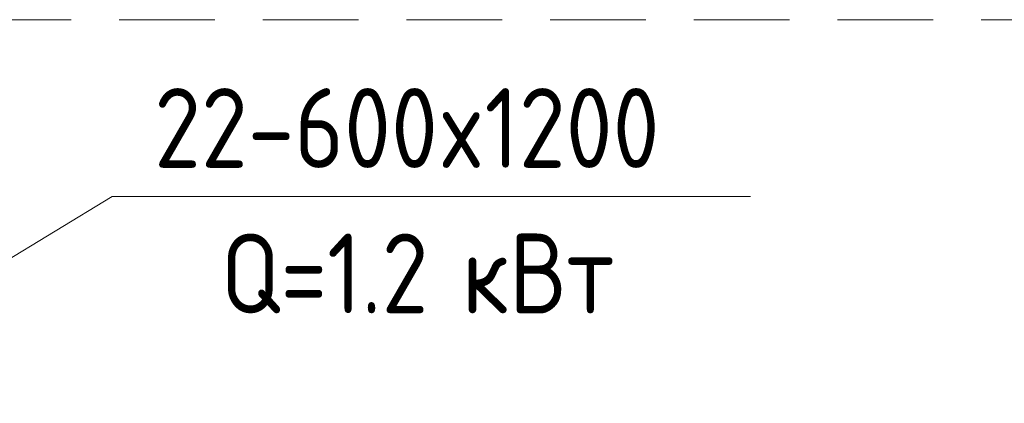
# Model space of a CAD drawing. Header units: millimetres. Extents: x -125 to 21675, y 4748 to 43947.
# Tile 16 of 36: x 14854 to 16396, y 37775 to 38376. Entities that reach past the tile are written whole.
import ezdxf

# ---------------------------------------------------------------- set-up
doc = ezdxf.new("R2010")
doc.units = ezdxf.units.MM
doc.linetypes.add('ADSK_Штриховая_ш3 п1_5', pattern=[225, 150, -75])
for name, color, linetype, lineweight in [('A-DETL-____-MBND', 5, 'ADSK_Штриховая_ш3 п1_5', 20), ('A-GENM-____-OTLN', 13, 'Continuous', 20), ('M-EQPM-___-IDEN', 50, 'Continuous', 20)]:
    doc.layers.add(name, color=color, linetype=linetype, lineweight=lineweight)
doc.styles.add('GOST Common_1', font='GOST_Common.ttf', dxfattribs={"width": 0.9, "height": 125})

# ---------------------------------------------------------------- blocks, each defined once
blk = doc.blocks.new('Прямая форма - 83 new-611861-В_Этаж 04_Отопление')
at = {"layer": 'A-DETL-____-MBND', "color": 9}
blk.add_line((5100, 600), (7200, 600), dxfattribs=at)
blk = doc.blocks.new('Прямая форма - SLA - 014-611862-В_Этаж 04_Отопление')
blk.add_blockref('Прямая форма - 83 new-611861-В_Этаж 04_Отопление', (0, 0))
blk = doc.blocks.new('83 new_ifc_RVT-1-В_Этаж 04_Отопление')
at = {"layer": 'A-GENM-____-OTLN', "color": 9, "linetype": 'ADSK_Штриховая_ш3 п1_5', "lineweight": 20}
blk.add_blockref('Прямая форма - SLA - 014-611862-В_Этаж 04_Отопление', (19410.3, 37775.8), dxfattribs=at)
blk = doc.blocks.new('ADSK_M_Оборудование_Отопительный прибор - ADSK_Марка _ ADSK_Тепловая мощность_20-1650517-В_Этаж 04_Отопление')
at = {"layer": 'M-EQPM-___-IDEN'}
blk.add_line((-10, 0), (10, 0), dxfattribs=at)

msp = doc.modelspace()

# ---------------------------------------------------------------- linework, layer by layer
at = {"layer": 'M-EQPM-___-IDEN'}
msp.add_line((14150.7, 37582.1), (14998.8, 38098.9), dxfattribs=at)

# ---------------------------------------------------------------- block references
at = {"lineweight": 9}
msp.add_blockref('83 new_ifc_RVT-1-В_Этаж 04_Отопление', (-10175.4, 0), dxfattribs=at)
at = {"layer": 'M-EQPM-___-IDEN', "xscale": 49.99999999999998, "yscale": 49.99999999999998, "zscale": 49.99999999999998}
msp.add_blockref('ADSK_M_Оборудование_Отопительный прибор - ADSK_Марка _ ADSK_Тепловая мощность_20-1650517-В_Этаж 04_Отопление', (15498.8, 38098.9), dxfattribs=at)

# ---------------------------------------------------------------- next in the draw order: texts
at = {"layer": 'M-EQPM-___-IDEN', "lineweight": 9, "char_height": 125, "attachment_point": 1, "style": 'GOST Common_1', "bg_fill": 3, "box_fill_scale": 1.25, "bg_fill_color": 256, "bg_fill_true_color": 13158600, "bg_fill_transparency": 0}
for s, insert, width in [('22-600x1200', (15064.8, 38268.6), 1042.595), ('Q=1.2 ', (15169, 38040.7), 458.164)]:
    msp.add_mtext(s, dxfattribs=dict(at, insert=insert, width=width))

# ---------------------------------------------------------------- next in the draw order: texts
at = {"layer": 'M-EQPM-___-IDEN', "lineweight": 9, "insert": (15547, 38040.7), "char_height": 125, "width": 331.899, "attachment_point": 1, "style": 'GOST Common_1', "bg_fill": 3, "box_fill_scale": 1.25, "bg_fill_color": 256, "bg_fill_true_color": 13158600, "bg_fill_transparency": 0}
msp.add_mtext('кВт', dxfattribs=at)

doc.saveas('drawing.dxf')
